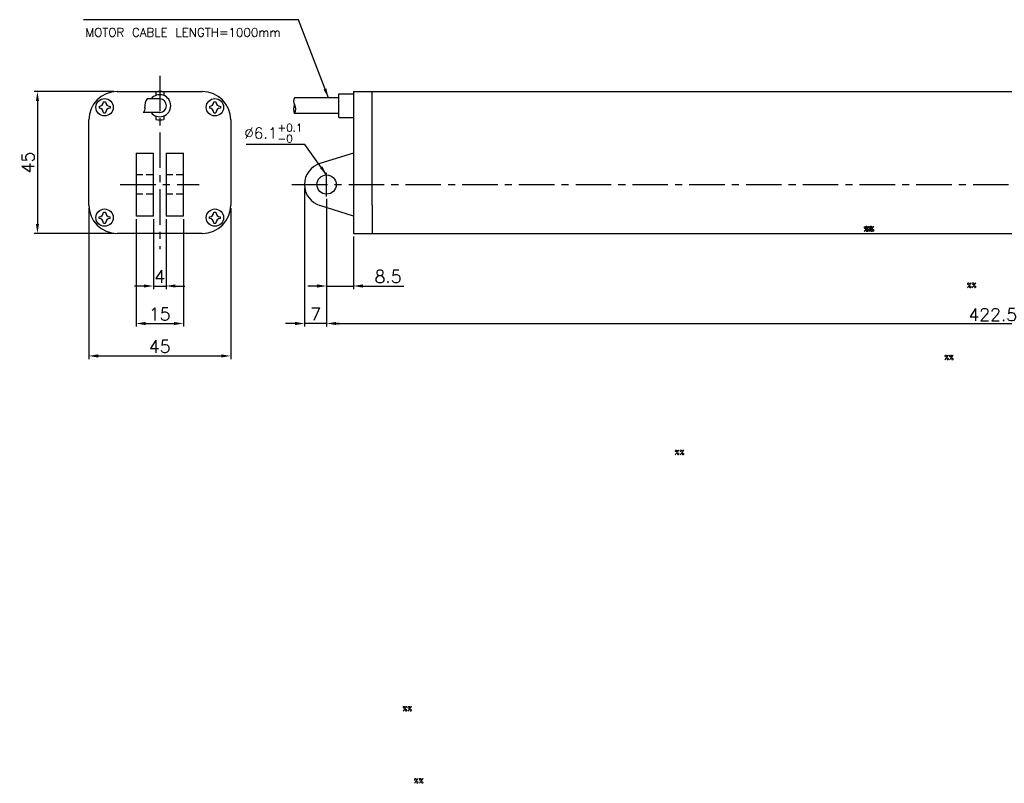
# Model space of a CAD drawing. Extents: x -97 to 527, y -103 to 357.
# Tile 1 of 3: x -97 to 215, y -103 to 139. Entities that reach past the tile are written whole.
import ezdxf

# ---------------------------------------------------------------- set-up
doc = ezdxf.new("R2010")
doc.units = 0
doc.header["$LTSCALE"] = 9
doc.header["$MEASUREMENT"] = 0
doc.header["$PDMODE"] = 3
doc.linetypes.add('CENTER', pattern=[2, 1.25, -0.25, 0.25, -0.25])
doc.linetypes.add('HIDDEN', pattern=[0.375, 0.25, -0.125])
doc.layers.get('0').update_dxf_attribs({"linetype": 'CONTINUOUS'})
doc.layers.get('DEFPOINTS').update_dxf_attribs({"linetype": 'CONTINUOUS'})
for name, color, linetype in [('CE', 2, 'CENTER'), ('DIM', 4, 'CONTINUOUS'), ('DIM0', 4, 'CONTINUOUS'), ('HID', 1, 'HIDDEN')]:
    doc.layers.add(name, color=color, linetype=linetype)
doc.styles.get("Standard").update_dxf_attribs({"font": 'txt.shx'})
doc.dimstyles.new('STANDARD$0', dxfattribs={"dimtxt": 3, "dimasz": 2, "dimexe": 1, "dimexo": 1, "dimgap": 0.8, "dimtad": 1, "dimtxsty": 'STANDARD', "dimblk1": 'CLOSED', "dimblk2": 'CLOSED', "dimsah": 1, "dimcen": 1, "dimclrd": 256, "dimclre": 256, "dimclrt": 256, "dimazin": 3, "dimtp": 0.3, "dimtfac": 0.8, "dimtmove": 0, "dimatfit": 3, "dimtolj": 1})
doc.dimstyles.new('W_8', dxfattribs={"dimtxt": 8, "dimasz": 3, "dimexe": 3, "dimexo": 3, "dimgap": 2.5, "dimtad": 1, "dimdec": 3, "dimtxsty": 'STANDARD', "dimblk1": 'OPEN', "dimblk2": 'OPEN', "dimsah": 1, "dimcen": -2.5, "dimclrd": 256, "dimclre": 256, "dimclrt": 256, "dimazin": 3, "dimtfac": 0.8, "dimtmove": 0, "dimatfit": 3, "dimtolj": 1})

# ---------------------------------------------------------------- blocks, each defined once
blk = doc.blocks.new('*D10')
at = {"layer": 'DEFPOINTS', "color": 0}
for p in [(-60.35, 76.64), (-45.35, 76.64), (-45.35, 42.58)]:
    blk.add_point(p, dxfattribs=at)
at = {"layer": 'DIM'}
for p, q in [((-60.35, 75.64), (-60.35, 41.58)), ((-45.35, 75.64), (-45.35, 41.58)), ((-57.35, 42.58), (-48.35, 42.58))]:
    blk.add_line(p, q, dxfattribs=at)
for points in [[(-57.35, 43.08), (-57.35, 42.08), (-60.35, 42.58)], [(-48.35, 43.08), (-48.35, 42.08), (-45.35, 42.58)]]:
    blk.add_solid(points, dxfattribs=at)
at = {"layer": 'DIM', "insert": (-52.85, 45.58), "char_height": 4, "attachment_point": 5}
blk.add_mtext('\\A1;15', dxfattribs=at)
blk = doc.blocks.new('*D11')
at = {"layer": 'DEFPOINTS', "color": 0}
for p in [(-75.35, 80.14), (-30.35, 80.14), (-30.35, 32.29)]:
    blk.add_point(p, dxfattribs=at)
at = {"layer": 'DIM'}
for p, q in [((-75.35, 79.14), (-75.35, 31.29)), ((-30.35, 79.14), (-30.35, 31.29)), ((-72.35, 32.29), (-33.35, 32.29))]:
    blk.add_line(p, q, dxfattribs=at)
for points in [[(-72.35, 32.79), (-72.35, 31.79), (-75.35, 32.29)], [(-33.35, 32.79), (-33.35, 31.79), (-30.35, 32.29)]]:
    blk.add_solid(points, dxfattribs=at)
at = {"layer": 'DIM', "insert": (-52.85, 35.29), "char_height": 4, "attachment_point": 5}
blk.add_mtext('\\A1;45', dxfattribs=at)
blk = doc.blocks.new('*D12')
at = {"layer": 'DEFPOINTS', "color": 0}
for p in [(-66.35, 116.14), (-91.62, 71.14), (-66.35, 71.14)]:
    blk.add_point(p, dxfattribs=at)
at = {"layer": 'DIM'}
for p, q in [((-67.35, 116.14), (-92.62, 116.14)), ((-91.62, 113.14), (-91.62, 74.14)), ((-67.35, 71.14), (-92.62, 71.14))]:
    blk.add_line(p, q, dxfattribs=at)
for points in [[(-92.12, 113.14), (-91.12, 113.14), (-91.62, 116.14)], [(-92.12, 74.14), (-91.12, 74.14), (-91.62, 71.14)]]:
    blk.add_solid(points, dxfattribs=at)
at = {"layer": 'DIM', "insert": (-94.62, 93.64), "char_height": 4, "attachment_point": 5, "rotation": 90}
blk.add_mtext('\\A1;45', dxfattribs=at)
blk = doc.blocks.new('*D13')
at = {"layer": 'DEFPOINTS', "color": 0}
for p in [(0.07, 83.14), (8.57, 71.14), (8.57, 54.47)]:
    blk.add_point(p, dxfattribs=at)
at = {"layer": 'DIM'}
for p, q in [((0.07, 82.14), (0.07, 53.47)), ((8.57, 70.14), (8.57, 53.47)), ((-2.93, 54.47), (-5.93, 54.47)), ((0.07, 54.47), (8.57, 54.47)), ((11.57, 54.47), (24.57, 54.47))]:
    blk.add_line(p, q, dxfattribs=at)
for points in [[(-2.93, 54.97), (-2.93, 53.97), (0.07, 54.47)], [(11.57, 54.97), (11.57, 53.97), (8.57, 54.47)]]:
    blk.add_solid(points, dxfattribs=at)
at = {"layer": 'DIM', "insert": (19.57, 57.47), "char_height": 4, "attachment_point": 5}
blk.add_mtext('\\A1;8.5', dxfattribs=at)
blk = doc.blocks.new('*D14')
at = {"layer": 'DEFPOINTS', "color": 0}
for p in [(-6.93, 86.64), (0.07, 82.84), (-6.93, 42.58)]:
    blk.add_point(p, dxfattribs=at)
at = {"layer": 'DIM'}
for p, q in [((-6.93, 85.64), (-6.93, 41.58)), ((0.07, 81.84), (0.07, 41.58)), ((-9.93, 42.58), (-12.93, 42.58)), ((0.07, 42.58), (-6.93, 42.58)), ((3.07, 42.58), (6.07, 42.58))]:
    blk.add_line(p, q, dxfattribs=at)
for points in [[(-9.93, 43.08), (-9.93, 42.08), (-6.93, 42.58)], [(3.07, 43.08), (3.07, 42.08), (0.07, 42.58)]]:
    blk.add_solid(points, dxfattribs=at)
at = {"layer": 'DIM', "insert": (-3.43, 45.58), "char_height": 4, "attachment_point": 5}
blk.add_mtext('\\A1;7', dxfattribs=at)
blk = doc.blocks.new('*D15')
at = {"layer": 'DEFPOINTS', "color": 0}
for p in [(-54.85, 76.64), (-50.85, 76.64), (-50.85, 54.47)]:
    blk.add_point(p, dxfattribs=at)
at = {"layer": 'DIM'}
for p, q in [((-54.85, 75.64), (-54.85, 53.47)), ((-50.85, 75.64), (-50.85, 53.47)), ((-57.85, 54.47), (-60.85, 54.47)), ((-54.85, 54.47), (-50.85, 54.47)), ((-47.85, 54.47), (-44.85, 54.47))]:
    blk.add_line(p, q, dxfattribs=at)
for points in [[(-57.85, 54.97), (-57.85, 53.97), (-54.85, 54.47)], [(-47.85, 54.97), (-47.85, 53.97), (-50.85, 54.47)]]:
    blk.add_solid(points, dxfattribs=at)
at = {"layer": 'DIM', "insert": (-52.85, 57.47), "char_height": 4, "attachment_point": 5}
blk.add_mtext('\\A1;4', dxfattribs=at)
blk = doc.blocks.new('*D18')
at = {"layer": 'DEFPOINTS', "color": 0}
for p in [(0.07, 82.84), (422.57, 75.48), (422.57, 42.58)]:
    blk.add_point(p, dxfattribs=at)
at = {"layer": 'DIM'}
for p, q in [((0.07, 81.84), (0.07, 41.58)), ((422.57, 74.48), (422.57, 41.58)), ((4.07, 42.58), (418.57, 42.58))]:
    blk.add_line(p, q, dxfattribs=at)
for points in [[(4.07, 43.25), (4.07, 41.91), (0.07, 42.58)], [(418.57, 43.25), (418.57, 41.91), (422.57, 42.58)]]:
    blk.add_solid(points, dxfattribs=at)
at = {"layer": 'DIM', "insert": (211.32, 45.38), "char_height": 4, "attachment_point": 5}
blk.add_mtext('\\A1;422.5', dxfattribs=at)

msp = doc.modelspace()

# ---------------------------------------------------------------- linework, layer by layer
for p, q in [((-66.3452, 116.1435), (-39.3452, 116.1435)), ((-54.0952, 115.9664), (-54.0952, 114.9126)), ((-51.5952, 115.9664), (-51.5952, 114.9126)), ((8.568, 116.1435), (8.568, 71.1435)), ((8.568, 116.1435), (395.068, 116.1435)), ((14.568, 107.1435), (14.568, 116.1435)), ((-70.6452, 112.8935), (-70.0452, 112.8935)), ((-52.8452, 113.7935), (-56.8144, 113.7935)), ((-35.6452, 112.8935), (-35.0452, 112.8935)), ((3.968, 114.1435), (-10.0707, 114.1435)), ((-72.0952, 111.4435), (-72.0952, 110.8435)), ((-70.6452, 109.3935), (-70.0452, 109.3935)), ((-68.5952, 111.4435), (-68.5952, 110.8435)), ((-52.8452, 109.4935), (-58.0806, 109.4935)), ((-37.0952, 111.4435), (-37.0952, 110.8435)), ((-35.6452, 109.3935), (-35.0452, 109.3935)), ((-33.5952, 111.4435), (-33.5952, 110.8435)), ((-75.3452, 80.1435), (-75.3452, 107.1435)), ((-54.0952, 108.3743), (-54.0952, 107.3205)), ((-51.5952, 108.3743), (-51.5952, 107.3205)), ((-30.3452, 107.1435), (-30.3452, 80.1435)), ((14.568, 80.1435), (14.568, 107.1435)), ((-60.3452, 96.6435), (-60.3452, 76.6435)), ((-60.3452, 96.6435), (-54.8452, 96.6435)), ((-54.8452, 76.6435), (-54.8452, 96.6435)), ((-50.8452, 96.6435), (-50.8452, 76.6435)), ((-50.8452, 96.6435), (-45.3452, 96.6435)), ((-45.3452, 76.6435), (-45.3452, 96.6435)), ((8.5659, 96.6426), (-2.0255, 93.3231)), ((8.568, 76.6435), (-2.0256, 79.9639)), ((14.568, 80.1435), (14.568, 71.1435)), ((-72.0952, 75.8435), (-72.0952, 76.4435)), ((-70.6452, 77.8935), (-70.0452, 77.8935)), ((-68.5952, 75.8435), (-68.5952, 76.4435)), ((-54.8452, 76.6435), (-60.3452, 76.6435)), ((-45.3452, 76.6435), (-50.8452, 76.6435)), ((-37.0952, 75.8435), (-37.0952, 76.4435)), ((-35.6452, 77.8935), (-35.0452, 77.8935)), ((-33.5952, 75.8435), (-33.5952, 76.4435)), ((-70.6452, 74.3935), (-70.0452, 74.3935)), ((-35.6452, 74.3935), (-35.0452, 74.3935)), ((-39.3452, 71.1435), (-66.3452, 71.1435)), ((8.568, 71.1435), (395.068, 71.1435))]:
    msp.add_line(p, q)
at = {"color": 7, "ltscale": 5}
for p, q in [((3.968, 115.3935), (8.568, 115.3935)), ((3.968, 107.8935), (3.968, 115.3935)), ((3.968, 107.8935), (8.568, 107.8935))]:
    msp.add_line(p, q, dxfattribs=at)
at = {"color": 7}
msp.add_line((3.968, 109.1435), (-10.0707, 109.1435), dxfattribs=at)
for centre, radius in [((-70.3452, 111.1435), 2.75), ((-35.3452, 111.1435), 2.75), ((0.068, 86.6435), 3.05), ((-70.3452, 76.1435), 2.75), ((-35.3452, 76.1435), 2.75)]:
    msp.add_circle(centre, radius)
for centre, radius, start, end in [((-66.3452, 107.1435), 9, 90, 180), ((-52.8452, 111.6435), 4.5, 73.87238, 106.12762), ((-39.3452, 107.1435), 9, 0, 90), ((-72.0952, 112.8935), 1.45, 270, 0), ((-68.5952, 112.8935), 1.45, 180, 270), ((-54.6607, 111.7935), 2.9391, 137.120125, 192.43733), ((-52.8452, 111.6435), 3.5, 217.900037, 142.099963), ((-52.8452, 111.6435), 2.15, 270, 90), ((-37.0952, 112.8935), 1.45, 270, 0), ((-33.5952, 112.8935), 1.45, 180, 270), ((-8.5457, 113.0685), 1.8658, 144.819301, 215.180699), ((-72.0952, 109.3935), 1.45, 0, 90), ((-68.5952, 109.3935), 1.45, 90, 180), ((-59.2101, 110.7902), 1.7197, 311.057947, 12.43733), ((-37.0952, 109.3935), 1.45, 0, 90), ((-33.5952, 109.3935), 1.45, 90, 180), ((-7.4417, 110.5685), 2.9903, 151.540788, 208.459212), ((-12.6996, 110.5685), 2.9903, 331.540788, 28.459212), ((-52.8452, 111.6435), 4.5, 253.87238, 286.12762), ((-51.3452, 86.6435), 11.5, 58.633168, 58.633519), ((0.068, 86.6435), 7, 107.401848, 252.597128), ((-66.3452, 80.1435), 9, 180, 270), ((-39.3452, 80.1435), 9, 270, 0), ((-72.0952, 77.8935), 1.45, 270, 0), ((-72.0952, 74.3935), 1.45, 0, 90), ((-68.5952, 77.8935), 1.45, 180, 270), ((-68.5952, 74.3935), 1.45, 90, 180), ((-37.0952, 77.8935), 1.45, 270, 0), ((-37.0952, 74.3935), 1.45, 0, 90), ((-33.5952, 77.8935), 1.45, 180, 270), ((-33.5952, 74.3935), 1.45, 90, 180)]:
    msp.add_arc(centre, radius, start, end)
at = {"layer": 'CE'}
for p, q in [((-52.8452, 121.1435), (-52.8452, 66.1435)), ((0.068, 82.8444), (0.068, 90.3453)), ((-65.3452, 86.6435), (-40.3452, 86.6435)), ((-10.932, 86.6435), (436.8601, 86.6435))]:
    msp.add_line(p, q, dxfattribs=at)
at = {"layer": 'HID'}
for p, q in [((-54.8452, 89.6935), (-60.3452, 89.6935)), ((-45.3452, 89.6935), (-50.8452, 89.6935)), ((-54.8452, 83.5935), (-60.3452, 83.5935)), ((-45.3452, 83.5935), (-50.8452, 83.5935))]:
    msp.add_line(p, q, dxfattribs=at)

# ---------------------------------------------------------------- texts
at = {"layer": 'DIM'}
for s, height, p in [('MOTOR CABLE LENGTH=1000mm', 2.75, (-76.4658, 133.5167, 25.025)), ('%%', 1.5, (170.7401, 71.8963)), ('%%', 1.5, (170.2867, 71.7452)), ('%%', 1.5, (110.4051, 0.9465))]:
    msp.add_text(s, height=height, dxfattribs=at).set_placement(p)
at = {"layer": 'DIM', "insert": (-7.5407, 102.9473), "char_height": 3.5, "attachment_point": 6}
msp.add_mtext('\\A1;%%C6.1{\\H0.7x;\\S+0.1^ -0;}', dxfattribs=at)
at = {"layer": 'DIM0'}
for p in [(203.0726, 53.9232), (195.9008, 31.0459), (24.1265, -80.3588), (27.75, -103.2361)]:
    msp.add_text('%%', height=1.5, dxfattribs=at).set_placement(p)

# ---------------------------------------------------------------- dimensions: what is measured, and where the dimension line sits
at = {"layer": 'DIM'}
dim = msp.add_linear_dim(base=(-91.6248, 71.1435), p1=(-66.3452, 116.1435), p2=(-66.3452, 71.1435), angle=90, dimstyle='W_8', override={"dimtxt": 4, "dimexe": 1, "dimexo": 1, "dimgap": 1, "dimsah": 0, "dimtp": 0.2, "dimtdec": 3}, dxfattribs=at)
dim.commit()
dim.dimension.update_dxf_attribs({"geometry": '*D12', "text_midpoint": (-94.6248, 93.6435)})
for base, p1, p2, picture, middle in [((-6.932, 42.5788), (0.068, 82.8444), (-6.932, 86.6435), '*D14', (-3.432, 45.5788)), ((8.568, 54.4697), (0.068, 83.1376), (8.568, 71.1435), '*D13', (19.568, 57.4697)), ((-30.3452, 32.2913), (-75.3452, 80.1435), (-30.3452, 80.1435), '*D11', (-52.8452, 35.2913))]:
    dim = msp.add_linear_dim(base=base, p1=p1, p2=p2, dimstyle='W_8', override={"dimtxt": 4, "dimexe": 1, "dimexo": 1, "dimgap": 1, "dimsah": 0, "dimtp": 0.2, "dimtdec": 3}, dxfattribs=at)
    dim.commit()
    dim.dimension.update_dxf_attribs({"geometry": picture, "text_midpoint": middle})
for base, p1, p2, dimstyle, override, picture, middle in [((422.568, 42.5788), (0.068, 82.8444), (422.568, 75.48), 'STANDARD$0', {"dimtxt": 4, "dimasz": 4, "dimsah": 0}, '*D18', (211.318, 42.5788)), ((-50.8452, 54.4697), (-54.8452, 76.6435), (-50.8452, 76.6435), 'W_8', {"dimtxt": 4, "dimexe": 1, "dimexo": 1, "dimgap": 1, "dimsah": 0, "dimtp": 0.2, "dimtdec": 3}, '*D15', (-52.8452, 54.4697)), ((-45.3452, 42.5788), (-60.3452, 76.6435), (-45.3452, 76.6435), 'W_8', {"dimtxt": 4, "dimexe": 1, "dimexo": 1, "dimgap": 1, "dimsah": 0, "dimtp": 0.2, "dimtdec": 3}, '*D10', (-52.8452, 42.5788))]:
    dim = msp.add_linear_dim(base=base, p1=p1, p2=p2, dimstyle=dimstyle, override=override, dxfattribs=at)
    dim.commit()
    dim.dimension.update_dxf_attribs({"geometry": picture, "text_midpoint": middle, "dimtype": 160})

# ---------------------------------------------------------------- leaders
at = {"layer": 'DIM', "annotation_type": 0, "has_hookline": 1, "hookline_direction": 1}
for points, text_width in [([(0.6264, 114.1435), (-8.8235, 138.9236), (-71.9916, 138.923)], 4), ([(0.068, 89.6935), (-6.7903, 99.3473), (-9.7903, 99.3473)], 14.6667)]:
    msp.add_leader(points, dimstyle='W_8', override={"dimtxt": 4, "dimexe": 1, "dimexo": 1, "dimgap": 1, "dimtp": 0.2, "dimtdec": 3}, dxfattribs=dict(at, text_width=text_width))

doc.saveas('drawing.dxf')
